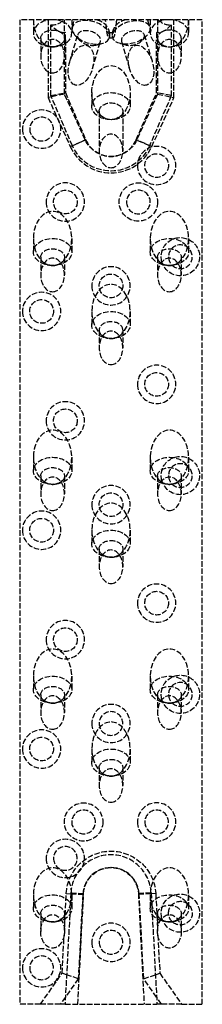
# Model space of a CAD drawing. Header units: millimetres. Extents: x -25 to 25, y -270 to 0.
import ezdxf

# ---------------------------------------------------------------- set-up
doc = ezdxf.new("R2010")
doc.units = ezdxf.units.MM
doc.header["$LTSCALE"] = 10
doc.linetypes.add('ALLCAD_Strich', pattern=[0.2, 0.15, -0.05])
doc.layers.add('BESCH_KONT_sich_schn_ansi_2d', color=40, linetype='Continuous')

msp = doc.modelspace()

# ---------------------------------------------------------------- linework, layer by layer
at = {"layer": 'BESCH_KONT_sich_schn_ansi_2d', "linetype": 'ALLCAD_Strich', "extrusion": (0, 1, -2e-16)}
for p, q in [((24.99999999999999, -5.68e-14), (-25.00000000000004, 0)), ((-25.00000000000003, 0), (-25.00000000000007, -270.0000000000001)), ((-17.25000000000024, 0), (-17.25000000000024, -21.37610492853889)), ((-12.75000000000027, -5.126524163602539), (-12.75000000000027, 0)), ((-10.56097716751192, -1.976599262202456), (-9.97548179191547, 6.2e-15)), ((12.74999999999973, 0), (12.74999999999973, -5.126524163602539)), ((17.24999999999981, -21.37610492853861), (17.24999999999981, 0)), ((-21.25000000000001, -2.98e-14), (-21.25000000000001, -3.712310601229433)), ((-16.50000000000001, -20.82842712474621), (-16.50000000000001, -1.39087274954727)), ((-10.75000000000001, -8e-15), (-10.75000000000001, -3.712310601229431)), ((-0.0098449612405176, -0.0071317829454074), (-0.0098449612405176, -0.0044961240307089)), ((-0.0081395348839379, -0.0044961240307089), (-0.0081395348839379, -0.0071317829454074)), ((-0.0071317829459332, -0.0017829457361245), (-0.0063565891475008, -0.0017829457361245)), ((-0.0063565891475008, -0.0098449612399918), (-0.0071317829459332, -0.0098449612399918)), ((-0.0065116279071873, -0.0033333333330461), (-0.0069767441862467, -0.0033333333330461)), ((-0.0069767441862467, -0.008294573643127), (-0.0065116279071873, -0.008294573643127)), ((-0.0053488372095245, -0.0071317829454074), (-0.0053488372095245, -0.0044961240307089)), ((-0.0036434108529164, -0.0044961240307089), (-0.0036434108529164, -0.0071317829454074)), ((-0.0027131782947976, -0.0019379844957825), (0.0010077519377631, -0.0019379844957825)), ((-0.0027131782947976, -0.0096899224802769), (-0.0027131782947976, -0.0019379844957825)), ((-0.0010077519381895, -0.0096899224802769), (-0.0027131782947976, -0.0096899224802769)), ((-0.0010077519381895, -0.0070542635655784), (-0.0010077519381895, -0.0096899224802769)), ((0.0010077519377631, -0.0070542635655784), (-0.0010077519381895, -0.0070542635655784)), ((-0.0009871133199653, -0.0034883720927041), (-0.0009871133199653, -0.0056589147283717)), ((0.0005632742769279, -0.0034883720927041), (-0.0009871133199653, -0.0034883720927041)), ((-0.0009871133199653, -0.0056589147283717), (0.0005632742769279, -0.0056589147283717)), ((0.0014935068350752, -0.004728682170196), (0.0014935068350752, -0.004418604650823)), ((0.0031782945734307, -0.00410852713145), (0.0031782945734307, -0.0048837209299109)), ((0.0039534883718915, -0.0071317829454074), (0.0039534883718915, -0.0044961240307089)), ((0.0056589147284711, -0.0044961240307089), (0.0056589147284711, -0.0071317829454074)), ((0.0066666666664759, -0.0017829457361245), (0.0074418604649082, -0.0017829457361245)), ((0.0074418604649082, -0.0098449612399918), (0.0066666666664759, -0.0098449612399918)), ((0.0072868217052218, -0.0033333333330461), (0.0068217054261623, -0.0033333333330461)), ((0.0068217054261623, -0.008294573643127), (0.0072868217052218, -0.008294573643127)), ((0.0084496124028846, -0.0071317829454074), (0.0084496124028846, -0.0044961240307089)), ((0.0101550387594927, -0.0044961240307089), (0.0101550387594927, -0.0071317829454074)), ((9.975481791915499, -6.31e-14), (10.56097716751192, -1.976599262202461)), ((10.74999999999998, -4.88e-14), (10.74999999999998, -3.712310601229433)), ((16.49999999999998, -1.390872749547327), (16.49999999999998, -20.82842712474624)), ((21.24999999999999, -5.55e-14), (21.24999999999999, -3.712310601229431)), ((24.99999999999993, -270.0000000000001), (24.99999999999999, -5.68e-14)), ((-19.25000000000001, -5.126524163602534), (-19.25000000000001, -10.00000000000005)), ((-12.75000000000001, -5.126524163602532), (-12.75000000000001, -10.00000000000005)), ((-12.50000000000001, -5.533985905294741), (-12.50000000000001, -3.533985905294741)), ((-11.31883282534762, -11.57695012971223), (-9.108641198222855, -4.115468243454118)), ((-8.587946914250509, -5.631038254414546), (-9.719855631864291, -4.424827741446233)), ((-0.5644394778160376, -4.945268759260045), (0.5644394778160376, -4.945268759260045)), ((-0.4933699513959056, -4.958760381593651), (-0.4486172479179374, -4.807677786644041)), ((0.4485816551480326, -4.80755762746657), (0.4933699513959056, -4.958760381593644)), ((8.587946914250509, -5.631038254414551), (9.719855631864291, -4.424827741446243)), ((9.108641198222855, -4.11546824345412), (11.31883282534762, -11.57695012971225)), ((12.49999999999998, -3.533985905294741), (12.49999999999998, -5.533985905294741)), ((12.74999999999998, -5.126524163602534), (12.75000000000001, -10.00000000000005)), ((19.24999999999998, -5.126524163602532), (19.24999999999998, -10.00000000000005)), ((-12.50000000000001, -5.533985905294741), (-12.50000000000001, -20.00000000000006)), ((-5.086504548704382, -13.42304987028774), (-2.876312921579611, -5.961567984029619)), ((-4.138442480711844, -6.949041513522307), (-2.532194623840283, -6.553909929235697)), ((4.138442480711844, -6.949041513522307), (2.532194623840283, -6.553909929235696)), ((2.876312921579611, -5.961567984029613), (5.086504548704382, -13.42304987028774)), ((12.49999999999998, -20.00000000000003), (12.49999999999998, -5.533985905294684)), ((-12.75000000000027, -20.40317049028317), (-12.75000000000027, -10.00000000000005)), ((12.74999999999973, -10.00000000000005), (12.74999999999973, -20.4031704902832)), ((-12.75000000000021, -20.40317049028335), (-17.25000000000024, -21.37610492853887)), ((-17.25000000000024, -21.37610492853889), (-11.15587484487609, -34.8105292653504)), ((-16.50000000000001, -20.82842712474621), (-12.50000000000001, -20.00000000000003)), ((-10.55403159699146, -34.56753949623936), (-16.50000000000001, -20.82842712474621)), ((-7.057798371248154, -32.9515593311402), (-12.75000000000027, -20.40317049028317)), ((-12.50000000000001, -20.00000000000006), (-6.883064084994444, -32.97883010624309)), ((-5.250000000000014, -20.00000000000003), (-5.250000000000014, -23.71231060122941)), ((5.249999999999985, -20.00000000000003), (5.249999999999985, -23.71231060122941)), ((6.883064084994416, -32.97883010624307), (12.49999999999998, -20)), ((12.74999999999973, -20.40317049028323), (7.057798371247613, -32.9515593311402)), ((16.49999999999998, -20.82842712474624), (10.55403159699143, -34.56753949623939)), ((11.15587484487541, -34.81052926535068), (17.24999999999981, -21.37610492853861)), ((16.49999999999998, -20.82842712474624), (12.49999999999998, -20.00000000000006)), ((12.74999999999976, -20.40317049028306), (17.24999999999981, -21.37610492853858)), ((-3.250000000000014, -25.1265241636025), (-3.250000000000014, -36.00000000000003)), ((3.249999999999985, -25.1265241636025), (3.249999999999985, -36.00000000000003)), ((-11.15587484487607, -34.81052926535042), (-7.057798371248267, -32.95155933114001)), ((-6.883064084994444, -32.97883010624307), (-10.55403159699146, -34.56753949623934)), ((10.55403159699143, -34.56753949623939), (6.883064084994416, -32.97883010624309)), ((11.15587484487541, -34.81052926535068), (7.057798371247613, -32.95155933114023)), ((-21.25000000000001, -60.00000000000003), (-21.25000000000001, -63.71231060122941)), ((-10.75000000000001, -60.00000000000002), (-10.75000000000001, -63.71231060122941)), ((10.74999999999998, -60.00000000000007), (10.74999999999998, -63.71231060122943)), ((21.24999999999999, -60.00000000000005), (21.24999999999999, -63.71231060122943)), ((-19.25000000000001, -65.1265241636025), (-19.25000000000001, -70.00000000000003)), ((-12.75000000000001, -65.12652416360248), (-12.75000000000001, -70.00000000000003)), ((12.74999999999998, -65.12652416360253), (12.74999999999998, -70.00000000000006)), ((19.24999999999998, -65.12652416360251), (19.24999999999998, -70.00000000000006)), ((-5.250000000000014, -80.00000000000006), (-5.250000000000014, -83.7123106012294)), ((5.249999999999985, -80.00000000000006), (5.249999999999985, -83.7123106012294)), ((-3.250000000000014, -85.1265241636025), (-3.250000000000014, -90.00000000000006)), ((3.249999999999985, -85.1265241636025), (3.249999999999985, -90.00000000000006)), ((-21.25000000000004, -120), (-21.25000000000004, -123.7123106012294)), ((-10.75000000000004, -120), (-10.75000000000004, -123.7123106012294)), ((10.74999999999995, -120), (10.74999999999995, -123.7123106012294)), ((21.24999999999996, -120), (21.24999999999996, -123.7123106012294)), ((-19.25000000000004, -125.1265241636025), (-19.25000000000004, -130)), ((-12.75000000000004, -125.1265241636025), (-12.75000000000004, -130)), ((12.74999999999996, -125.1265241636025), (12.74999999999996, -130)), ((19.24999999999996, -125.1265241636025), (19.24999999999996, -130)), ((-5.250000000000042, -140), (-5.250000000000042, -143.7123106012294)), ((5.249999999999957, -140), (5.249999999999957, -143.7123106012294)), ((-3.250000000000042, -145.1265241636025), (-3.250000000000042, -150)), ((3.249999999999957, -145.1265241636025), (3.249999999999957, -150)), ((-21.25000000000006, -180), (-21.25000000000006, -183.7123106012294)), ((-10.75000000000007, -180), (-10.75000000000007, -183.7123106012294)), ((10.74999999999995, -180), (10.74999999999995, -183.7123106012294)), ((21.24999999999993, -180), (21.24999999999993, -183.7123106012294)), ((-19.25000000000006, -185.1265241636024), (-19.25000000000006, -190)), ((-12.75000000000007, -185.1265241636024), (-12.75000000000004, -190)), ((12.74999999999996, -185.1265241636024), (12.74999999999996, -190)), ((19.24999999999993, -185.1265241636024), (19.24999999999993, -190)), ((-5.250000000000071, -200), (-5.250000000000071, -203.7123106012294)), ((5.249999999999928, -200), (5.249999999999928, -203.7123106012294)), ((-3.250000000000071, -205.1265241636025), (-3.250000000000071, -210)), ((3.249999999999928, -205.1265241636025), (3.249999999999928, -210)), ((-21.25000000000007, -240), (-21.25000000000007, -243.7123106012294)), ((-12.75944062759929, -249.6499287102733), (-12.23321180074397, -239.6088845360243)), ((-10.98492488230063, -239.4243044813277), (-12.58732918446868, -270)), ((-12.23321180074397, -239.6088845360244), (-10.99799094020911, -239.6736197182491)), ((-10.99799094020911, -239.6736197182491), (-7.739378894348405, -239.8443963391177)), ((-10.9849248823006, -239.4243044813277), (-7.489721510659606, -239.607480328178)), ((-10.75000000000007, -240), (-10.75000000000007, -243.7123106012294)), ((-9.082525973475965, -270), (-7.489721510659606, -239.607480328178)), ((-7.739378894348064, -239.8443963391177), (-8.952912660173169, -263.0000000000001)), ((10.9849248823, -239.4243044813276), (7.489721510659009, -239.6074803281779)), ((7.489721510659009, -239.6074803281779), (9.08252597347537, -270)), ((10.99799094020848, -239.6736197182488), (7.739378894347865, -239.8443963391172)), ((8.952912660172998, -263.0000000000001), (7.739378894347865, -239.8443963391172)), ((10.74999999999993, -240), (10.74999999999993, -243.7123106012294)), ((10.9849248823, -239.4243044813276), (12.58732918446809, -270)), ((12.23321180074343, -239.6088845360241), (10.99799094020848, -239.6736197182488)), ((12.23321180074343, -239.6088845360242), (12.75944062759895, -249.649928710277)), ((21.24999999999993, -240), (21.24999999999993, -243.7123106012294)), ((-19.25000000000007, -245.1265241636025), (-19.25000000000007, -250)), ((-12.75000000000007, -245.1265241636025), (-12.75000000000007, -249.9736310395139)), ((12.74999999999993, -245.1265241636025), (12.74999999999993, -249.9736310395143)), ((19.24999999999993, -245.1265241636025), (19.24999999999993, -250)), ((-13.37921364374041, -261.4759023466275), (-12.83134035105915, -251.021857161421)), ((12.83134035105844, -251.0218571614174), (13.37921364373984, -261.4759023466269)), ((-19.34785107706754, -270.0000000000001), (-13.37921364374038, -261.4759023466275)), ((-12.16255529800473, -261.8948314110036), (-13.37921364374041, -261.4759023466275)), ((-8.95291266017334, -263.0000000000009), (-12.16255529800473, -261.8948314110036)), ((8.95291266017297, -263.0000000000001), (12.16255529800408, -261.894831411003)), ((12.16255529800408, -261.894831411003), (13.37921364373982, -261.4759023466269)), ((13.37921364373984, -261.4759023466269), (19.34785107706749, -270.0000000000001)), ((-8.952912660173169, -263.0000000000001), (-12.48482442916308, -268.044092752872)), ((12.48482442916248, -268.0440927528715), (8.952912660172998, -263.0000000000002)), ((-19.34785107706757, -270.0000000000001), (-25.00000000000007, -270.0000000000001)), ((-13.85436542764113, -270.0000000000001), (-19.34785107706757, -270.0000000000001)), ((-12.48482442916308, -268.044092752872), (-13.85436542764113, -270)), ((-12.58732918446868, -270), (-13.85436542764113, -270)), ((-12.58732918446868, -270), (12.58732918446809, -270)), ((13.85436542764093, -270.0000000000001), (12.48482442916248, -268.0440927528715)), ((13.85436542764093, -270), (12.58732918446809, -270)), ((19.34785107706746, -270.0000000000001), (13.8543654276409, -270.0000000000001)), ((19.34785107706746, -270.0000000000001), (24.99999999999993, -270.0000000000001))]:
    msp.add_line(p, q, dxfattribs=at)
at = {"layer": 'BESCH_KONT_sich_schn_ansi_2d', "linetype": 'ALLCAD_Strich', "extrusion": (0, -2e-16, -1)}
for centre, radius in [((19.00000000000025, -30), 5.25), ((19.00000000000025, -30), 3.25), ((-12.49999999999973, -40.00000000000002), 5.25), ((12.50000000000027, -50.00000000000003), 5.25), ((-7.499999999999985, -50.00000000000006), 3.25), ((2.7e-13, -73), 5.25), ((19.00000000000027, -80.00000000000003), 5.25), ((-12.49999999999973, -100), 5.25), ((12.50000000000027, -110), 5.25), ((2.984e-13, -133), 5.25), ((19.00000000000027, -140), 5.25), ((-12.4999999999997, -160), 5.25), ((12.5000000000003, -170), 5.25), ((2.984e-13, -193), 5.25), ((2.984e-13, -193), 3.25), ((19.0000000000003, -200), 5.25), ((-12.4999999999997, -220), 5.25), ((7.500000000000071, -220.0000000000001), 3.25), ((-12.4999999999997, -220), 3.25), ((12.5000000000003, -230), 5.25), ((12.5000000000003, -230), 3.25), ((2.984e-13, -253), 5.25), ((2.984e-13, -253), 3.25), ((19.0000000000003, -260), 5.25), ((19.0000000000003, -260), 3.25)]:
    msp.add_circle(centre, radius, dxfattribs=at)
at = {"layer": 'BESCH_KONT_sich_schn_ansi_2d', "linetype": 'ALLCAD_Strich'}
for centre, radius in [((12.49999999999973, -40.00000000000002), 3.25), ((7.499999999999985, -50.00000000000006), 5.25), ((-12.50000000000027, -50.00000000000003), 3.25), ((-2.7e-13, -73), 3.25), ((-19.00000000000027, -80.00000000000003), 3.25), ((12.49999999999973, -100), 3.25), ((-12.50000000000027, -110), 3.25), ((-2.984e-13, -133), 3.25), ((-19.00000000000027, -140), 3.25), ((12.4999999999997, -160), 3.25), ((-12.5000000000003, -170), 3.25), ((-19.0000000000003, -200), 3.25), ((-7.500000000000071, -220.0000000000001), 5.25)]:
    msp.add_circle(centre, radius, dxfattribs=at)
at = {"layer": 'BESCH_KONT_sich_schn_ansi_2d', "linetype": 'ALLCAD_Strich', "extrusion": (0, -2e-16, -1)}
for centre, radius, start, end in [((0.0071317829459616, -0.004496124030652), 0.0027131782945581, 0, 90.00000000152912), ((0.0071317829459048, -0.0071317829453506), 0.0027131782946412, 270.0000000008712, 359.9999999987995), ((0.0063565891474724, -0.004496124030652), 0.0027131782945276, 89.99999999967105, 180.0000000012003), ((0.0063565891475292, -0.0071317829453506), 0.0027131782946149, 180.0000000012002, 269.9999999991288), ((-0.0010077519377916, -0.0041085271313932), 0.0021705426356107, 89.99999999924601, 180.0000000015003), ((-0.0010077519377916, -0.0048837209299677), 0.0021705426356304, 179.9999999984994, 270.000000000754), ((-0.0066666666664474, -0.004496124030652), 0.0027131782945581, 0, 90.00000000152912), ((-0.0066666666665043, -0.0071317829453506), 0.0027131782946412, 270, 359.9999999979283), ((-0.0074418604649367, -0.004496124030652), 0.0027131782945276, 89.99999999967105, 180.0000000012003), ((-0.0074418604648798, -0.0071317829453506), 0.0027131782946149, 180.0000000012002, 269.9999999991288), ((1.42e-14, -30.00000000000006), 11.49999999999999, 203.4018390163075, 336.5981609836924), ((2.7e-13, -29.74999999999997), 7.750000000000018, 204.4000000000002, 335.5999999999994), ((-18.99999999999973, -65.00000000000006), 5.249999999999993, 344.1494507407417, 180), ((-19.00000000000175, -64.9999999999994), 5.2500000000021, 338.4166798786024, 344.149450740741), ((-18.99999999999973, -65.00000000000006), 5.250000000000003, 180, 338.4166798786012), ((-18.99999999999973, -125), 5.25, 344.1494507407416, 180), ((-18.99999999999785, -125.0000000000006), 5.249999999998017, 338.4166798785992, 344.1494507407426), ((-18.99999999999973, -125), 5.249999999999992, 179.9999999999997, 338.4166798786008), ((-18.9999999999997, -185), 5.250000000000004, 344.1494507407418, 180), ((-18.9999999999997, -185), 5.25, 180, 338.4166798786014), ((-18.99999999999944, -185), 5.249999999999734, 338.4166798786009, 344.1494507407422), ((2.416e-13, -240.2500000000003), 12.25000000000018, 2.999999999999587, 176.9999999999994), ((2.984e-13, -240), 7.5, 2.999999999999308, 176.9999999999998), ((-18.9999999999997, -245), 5.25, 344.1494507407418, 180), ((-18.9999999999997, -245), 3.25, 0, 313.7445763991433), ((-18.9999999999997, -245), 5.25, 180, 338.4166798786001), ((-19.00000000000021, -245), 3.250000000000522, 352.6694148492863, 359.9999999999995), ((-18.99999999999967, -245), 3.249999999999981, 313.7445763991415, 352.6694148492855), ((-19.0000000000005, -244.9999999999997), 5.250000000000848, 338.4166798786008, 344.1494507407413)]:
    msp.add_arc(centre, radius, start, end, dxfattribs=at)
at = {"layer": 'BESCH_KONT_sich_schn_ansi_2d', "linetype": 'ALLCAD_Strich'}
for centre, radius, start, end in [((-0.0069767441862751, -0.0044961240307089), 0.0011627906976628, 89.999999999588, 180), ((-0.0069767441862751, -0.0071317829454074), 0.0011627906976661, 180, 270.000000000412), ((-0.0065116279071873, -0.0044961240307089), 0.0011627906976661, 0, 90.000000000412), ((-0.0065116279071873, -0.0071317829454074), 0.0011627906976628, 270, 4.119963e-10), ((0.0005632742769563, -0.004418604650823), 0.0009302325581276, 0, 90.0000000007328), ((0.0005632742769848, -0.004728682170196), 0.0009302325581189, 270, 2.4827919e-09), ((0.0068217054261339, -0.0044961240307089), 0.0011627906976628, 89.999999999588, 180), ((0.0068217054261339, -0.0071317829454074), 0.0011627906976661, 180, 270.000000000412), ((0.0072868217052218, -0.0044961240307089), 0.0011627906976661, 0, 90.000000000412), ((0.0072868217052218, -0.0071317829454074), 0.0011627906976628, 269.999999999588, 0), ((-2.7e-13, -29.74999999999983), 12.25000000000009, 204.3999999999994, 335.5999999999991), ((-1.42e-14, -30.00000000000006), 7.500000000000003, 203.4018390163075, 336.5981609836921), ((18.99999999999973, -65.00000000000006), 3.249999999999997, 226.2554236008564, 180), ((19.00000000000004, -65.00000000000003), 3.250000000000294, 180.0000000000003, 187.3305851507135), ((18.99999999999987, -65), 3.250000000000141, 187.3305851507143, 226.2554236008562), ((18.9999999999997, -125), 3.250000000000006, 226.2554236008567, 180.0000000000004), ((19.00000000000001, -125), 3.250000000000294, 180.0000000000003, 187.3305851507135), ((18.99999999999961, -125), 3.249999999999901, 187.3305851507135, 226.2554236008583), ((18.9999999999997, -185), 3.25, 226.2554236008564, 180), ((18.99999999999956, -185), 3.249999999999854, 180, 187.330585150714), ((18.99999999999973, -185), 3.250000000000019, 187.3305851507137, 226.2554236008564), ((-2.984e-13, -240.0000000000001), 11, 3.000000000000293, 177), ((-9.95e-14, -240.2500000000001), 7.749999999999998, 2.999999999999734, 177.0000000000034)]:
    msp.add_arc(centre, radius, start, end, dxfattribs=at)
for centre, major_axis, ratio, start_param, end_param in [((-16.00000000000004, -3.712310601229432), (-5.250000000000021, 3.38e-14), 0.7071067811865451, -1.570796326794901, 1.570796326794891), ((-16.00000000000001, -5.68e-14), (2.2e-15, 7.424621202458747), 0.7071067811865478, 1.57079632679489, 2.696110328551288), ((-16.00000000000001, 5.999999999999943), (2.2e-15, 7.424621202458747), 0.7071067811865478, 3.046209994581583, 3.771432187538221), ((-15.99999999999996, -3.712310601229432), (5.250000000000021, -2.63e-14), 0.7071067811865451, -1.5707963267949, 1.570796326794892), ((5.527173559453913, -3.467679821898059), (-5.033803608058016, -1.491080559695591), 0.5735764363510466, -6.759892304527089, -0.4767069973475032), ((15.99999999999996, -3.712310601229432), (-5.250000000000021, 3.25e-14), 0.7071067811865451, -1.570796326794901, 1.570796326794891), ((15.99999999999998, -5.126524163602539), (3.249999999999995, 1.98e-14), 0.7071067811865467, -0.785085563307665, 3.141592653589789), ((15.99999999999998, 5.999999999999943), (2.2e-15, 7.424621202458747), 0.7071067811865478, 2.511753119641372, 3.236975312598), ((16.00000000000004, -3.712310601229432), (5.250000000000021, -2.5e-14), 0.7071067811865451, -1.5707963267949, 1.570796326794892), ((15.99999999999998, -5.68e-14), (2.2e-15, 7.424621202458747), 0.7071067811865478, -2.696110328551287, -1.570796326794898), ((16.0000000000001, -5.126524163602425), (-3.250000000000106, -1.137e-13), 0.7071067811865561, 1.24e-14, 0.7850855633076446), ((-16.00000000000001, -5.68e-14), (2.2e-15, 7.424621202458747), 0.7071067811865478, 2.696110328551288, 3.141592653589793), ((-16.00000000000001, -5.68e-14), (2.2e-15, 7.424621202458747), 0.7071067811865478, -3.141592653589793, -2.696110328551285), ((-16.00000000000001, -5.68e-14), (2.2e-15, 7.424621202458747), 0.7071067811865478, -2.696110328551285, -2.411864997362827), ((-8.20266868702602, -12.5), (1.609288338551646, 5.43286638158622), 0.5735764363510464, -3.141592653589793, 3.141592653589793), ((8.20266868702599, -12.5), (-1.609288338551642, 5.43286638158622), 0.5735764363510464, -3.141592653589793, 3.141592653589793), ((15.99999999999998, -5.68e-14), (2.2e-15, 7.424621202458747), 0.7071067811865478, 2.411864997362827, 2.696110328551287), ((15.99999999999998, -5.126524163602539), (3.249999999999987, 2.267e-13), 0.7071067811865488, -2.356507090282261, -0.7850855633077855), ((15.99999999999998, -5.68e-14), (2.2e-15, 7.424621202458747), 0.7071067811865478, 2.696110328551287, 3.141592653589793), ((15.99999999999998, -5.68e-14), (2.2e-15, 7.424621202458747), 0.7071067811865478, -3.141592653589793, -2.696110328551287), ((-1.42e-14, -20.00000000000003), (2.2e-15, 7.424621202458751), 0.7071067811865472, -3.141592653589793, 3.141592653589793), ((-1.42e-14, -23.71231060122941), (5.25, -1.6e-15), 0.7071067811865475, -1.570796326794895, 4.71238898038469), ((-1.42e-14, -25.12652416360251), (3.25, -1e-15), 0.7071067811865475, -3.141592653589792, 3.141592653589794), ((-16.00000000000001, -60.00000000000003), (2.2e-15, 7.424621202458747), 0.7071067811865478, -2.696110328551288, 2.696110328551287), ((15.99999999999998, -60.00000000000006), (2.2e-15, 7.424621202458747), 0.7071067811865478, -2.696110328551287, 2.696110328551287), ((-16.00000000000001, -63.71231060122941), (5.25, -1.6e-15), 0.7071067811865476, -1.570796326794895, 4.71238898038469), ((15.99999999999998, -63.71231060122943), (5.25, -1.6e-15), 0.7071067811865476, -1.570796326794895, 4.71238898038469), ((-16.00000000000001, -60.00000000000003), (2.2e-15, 7.424621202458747), 0.7071067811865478, 2.696110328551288, 3.141592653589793), ((-16.00000000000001, -60.00000000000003), (2.2e-15, 7.424621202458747), 0.7071067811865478, -3.141592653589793, -2.696110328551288), ((15.99999999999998, -60.00000000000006), (2.2e-15, 7.424621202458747), 0.7071067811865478, 2.696110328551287, 3.141592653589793), ((15.99999999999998, -60.00000000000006), (2.2e-15, 7.424621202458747), 0.7071067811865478, -3.141592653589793, -2.696110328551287), ((-1.42e-14, -80.00000000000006), (2.2e-15, 7.424621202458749), 0.7071067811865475, -2.696110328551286, 2.69611032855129), ((-1.42e-14, -83.7123106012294), (5.25, -1.6e-15), 0.7071067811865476, -1.570796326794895, 4.71238898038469), ((-1.42e-14, -85.12652416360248), (3.249999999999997, -2e-15), 0.7071067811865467, -0.785085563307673, 3.141592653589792), ((-4.26e-14, -85.12652416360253), (-3.249999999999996, 2.84e-14), 0.7071067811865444, -6.2e-15, 0.7850855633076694), ((-1.42e-14, -85.12652416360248), (3.250000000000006, 2.34e-13), 0.7071067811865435, -2.356507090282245, -0.7850855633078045), ((-1.42e-14, -80.00000000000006), (2.2e-15, 7.424621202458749), 0.7071067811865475, 2.69611032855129, 3.141592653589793), ((-1.42e-14, -80.00000000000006), (2.2e-15, 7.424621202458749), 0.7071067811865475, -3.141592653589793, -2.696110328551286), ((-16.00000000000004, -120), (2.2e-15, 7.424621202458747), 0.7071067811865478, -2.696110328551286, 2.696110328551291), ((15.99999999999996, -120), (2.2e-15, 7.424621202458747), 0.7071067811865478, -2.696110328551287, 2.696110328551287), ((-16.00000000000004, -123.7123106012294), (5.25, -1.6e-15), 0.7071067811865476, -1.570796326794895, 4.71238898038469), ((15.99999999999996, -123.7123106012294), (5.25, -1.6e-15), 0.7071067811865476, -1.570796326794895, 4.71238898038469), ((-16.00000000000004, -120), (2.2e-15, 7.424621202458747), 0.7071067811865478, 2.696110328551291, 3.141592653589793), ((-16.00000000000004, -120), (2.2e-15, 7.424621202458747), 0.7071067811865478, -3.141592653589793, -2.696110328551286), ((15.99999999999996, -120), (2.2e-15, 7.424621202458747), 0.7071067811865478, 2.696110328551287, 3.141592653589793), ((15.99999999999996, -120), (2.2e-15, 7.424621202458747), 0.7071067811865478, -3.141592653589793, -2.696110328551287), ((-4.26e-14, -140), (2.2e-15, 7.424621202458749), 0.7071067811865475, -2.696110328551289, 2.696110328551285), ((-4.26e-14, -143.7123106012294), (5.25, -1.6e-15), 0.7071067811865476, -1.570796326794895, 4.71238898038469), ((-4.26e-14, -140), (2.2e-15, 7.424621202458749), 0.7071067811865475, 2.696110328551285, 3.141592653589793), ((-4.26e-14, -140), (2.2e-15, 7.424621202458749), 0.7071067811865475, -3.141592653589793, -2.696110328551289), ((-16.00000000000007, -180), (2.2e-15, 7.424621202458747), 0.7071067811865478, -2.696110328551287, 2.696110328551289), ((15.99999999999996, -180), (2.2e-15, 7.424621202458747), 0.7071067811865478, -2.696110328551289, 2.696110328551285), ((-16.00000000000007, -183.7123106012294), (5.25, -1.6e-15), 0.7071067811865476, -1.570796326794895, 4.71238898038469), ((15.99999999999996, -183.7123106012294), (5.25, -1.6e-15), 0.7071067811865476, -1.570796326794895, 4.71238898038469), ((-16.00000000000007, -180), (2.2e-15, 7.424621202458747), 0.7071067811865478, 2.69611032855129, 3.141592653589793), ((-16.00000000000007, -180), (2.2e-15, 7.424621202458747), 0.7071067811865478, -3.141592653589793, -2.696110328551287), ((15.99999999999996, -180), (2.2e-15, 7.424621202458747), 0.7071067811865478, 2.696110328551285, 3.141592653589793), ((15.99999999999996, -180), (2.2e-15, 7.424621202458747), 0.7071067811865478, -3.141592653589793, -2.696110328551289), ((-7.11e-14, -200), (2.2e-15, 7.424621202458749), 0.7071067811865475, -2.696110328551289, 2.696110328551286), ((-7.11e-14, -203.7123106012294), (5.25, -1.6e-15), 0.7071067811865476, -1.570796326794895, 4.71238898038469), ((-7.11e-14, -200), (2.2e-15, 7.424621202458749), 0.7071067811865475, 2.696110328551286, 3.141592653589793), ((-7.11e-14, -200), (2.2e-15, 7.424621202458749), 0.7071067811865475, -3.141592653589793, -2.696110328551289), ((-16.00000000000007, -240), (2.2e-15, 7.424621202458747), 0.7071067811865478, -2.696110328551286, 2.69611032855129), ((15.99999999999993, -240), (2.2e-15, 7.424621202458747), 0.7071067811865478, -2.696110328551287, 2.696110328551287), ((-16.00000000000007, -243.7123106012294), (5.25, -1.6e-15), 0.7071067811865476, -1.570796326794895, 4.71238898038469), ((15.99999999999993, -243.7123106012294), (5.25, -1.6e-15), 0.7071067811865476, -1.570796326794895, 4.71238898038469), ((-16.00000000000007, -240), (2.2e-15, 7.424621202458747), 0.7071067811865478, 2.696110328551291, 3.141592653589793), ((-16.00000000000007, -240), (2.2e-15, 7.424621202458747), 0.7071067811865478, -3.141592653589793, -2.696110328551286), ((15.99999999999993, -240), (2.2e-15, 7.424621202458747), 0.7071067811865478, 2.696110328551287, 3.141592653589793), ((15.99999999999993, -240), (2.2e-15, 7.424621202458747), 0.7071067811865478, -3.141592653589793, -2.696110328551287)]:
    msp.add_ellipse(centre, major_axis=major_axis, ratio=ratio, start_param=start_param, end_param=end_param, dxfattribs=at)
at = {"layer": 'BESCH_KONT_sich_schn_ansi_2d', "linetype": 'ALLCAD_Strich', "extrusion": (0, -2e-16, -0.9999999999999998)}
for centre, major_axis, ratio, start_param, end_param in [((-16.00000000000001, -5.126524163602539), (-3.250000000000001, 0), 0.707106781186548, 8e-16, 3.926678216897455), ((-16.00000000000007, -253.0577658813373), (2.34026232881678, 5.251468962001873), 0.4294309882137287, 0.690638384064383, 0.9910780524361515)]:
    msp.add_ellipse(centre, major_axis=major_axis, ratio=ratio, start_param=start_param, end_param=end_param, dxfattribs=at)
at = {"layer": 'BESCH_KONT_sich_schn_ansi_2d', "linetype": 'ALLCAD_Strich', "extrusion": (0, -2e-16, -1)}
for centre, major_axis, ratio, start_param, end_param in [((-16.00000000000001, 5.499999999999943), (3.71231060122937, -8.962310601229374), 0.4142135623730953, 0.0556705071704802, 0.8807808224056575), ((-5.527173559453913, -3.467679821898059), (5.033803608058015, -1.491080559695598), 0.5735764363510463, -9.901484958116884, -3.618299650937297), ((15.99999999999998, 5.499999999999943), (3.712310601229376, 8.962310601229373), 0.4142135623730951, 2.260811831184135, 3.08592214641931), ((-15.9999999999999, -5.126524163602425), (-3.250000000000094, -1.799e-13), 0.7071067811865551, -0.7850855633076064, 2.9e-14), ((-5.992477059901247, -5.038518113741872), (3.116164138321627, -0.9230498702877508), 0.5735764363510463, -3.618299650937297, 2.664885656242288), ((5.992477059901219, -5.038518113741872), (3.116164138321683, 0.9230498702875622), 0.5735764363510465, -5.806478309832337, 0.476706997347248), ((-16.00000000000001, -10.00000000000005), (1.4e-15, 4.596194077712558), 0.7071067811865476, -3.141592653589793, 3.141592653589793), ((-16.00000000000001, -5.126524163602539), (-3.249999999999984, 2.334e-13), 0.7071067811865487, -2.356507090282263, -0.7850855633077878), ((15.99999999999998, -10.00000000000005), (1.4e-15, 4.596194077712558), 0.7071067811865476, -3.141592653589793, 3.141592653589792), ((-1.42e-14, -36.00000000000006), (1.4e-15, 4.596194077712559), 0.7071067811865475, -3.141592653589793, 3.141592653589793), ((-16.00000000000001, -65.12652416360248), (-3.25, 0), 0.7071067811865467, -1.8e-15, 3.926678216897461), ((15.99999999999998, -65.12652416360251), (-3.249999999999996, 0), 0.7071067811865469, -1.8e-15, 3.92667821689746), ((-16.00000000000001, -65.12652416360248), (-3.25000000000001, 1.35e-14), 0.7071067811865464, -0.7850855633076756, -5.1e-15), ((-16.00000000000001, -70.00000000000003), (1.4e-15, 4.596194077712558), 0.7071067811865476, -3.141592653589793, 3.141592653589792), ((-16.00000000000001, -65.12652416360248), (-3.25000000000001, 2.367e-13), 0.7071067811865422, -2.356507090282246, -0.7850855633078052), ((15.99999999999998, -65.12652416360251), (-3.250000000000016, 1.58e-14), 0.7071067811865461, -0.7850855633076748, -6.1e-15), ((15.99999999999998, -70.00000000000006), (1.4e-15, 4.596194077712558), 0.7071067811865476, -3.141592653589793, 3.141592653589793), ((15.99999999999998, -65.12652416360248), (-3.250000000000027, 2.545e-13), 0.7071067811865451, -2.356507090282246, -0.7850855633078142), ((-1.42e-14, -90.00000000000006), (1.4e-15, 4.596194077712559), 0.7071067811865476, -3.141592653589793, 3.141592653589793), ((-16.00000000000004, -125.1265241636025), (-3.25, 0), 0.7071067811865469, -1.8e-15, 3.92667821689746), ((15.99999999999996, -125.1265241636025), (-3.249999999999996, 0), 0.7071067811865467, -9e-16, 3.926678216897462), ((-16.00000000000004, -125.1265241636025), (-3.25000000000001, 1.35e-14), 0.7071067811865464, -0.7850855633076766, -6e-15), ((-16.00000000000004, -130), (1.4e-15, 4.596194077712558), 0.7071067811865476, -3.141592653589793, 3.141592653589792), ((-16.00000000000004, -125.1265241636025), (-3.250000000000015, 2.374e-13), 0.7071067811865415, -2.356507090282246, -0.7850855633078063), ((15.99999999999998, -125.1265241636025), (-3.250000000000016, 1.58e-14), 0.7071067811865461, -0.7850855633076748, -6.1e-15), ((15.99999999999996, -130), (1.4e-15, 4.596194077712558), 0.7071067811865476, -3.141592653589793, 3.141592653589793), ((15.99999999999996, -125.1265241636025), (-3.250000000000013, 2.32e-13), 0.7071067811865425, -2.356507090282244, -0.785085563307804), ((-4.26e-14, -145.1265241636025), (-3.250000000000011, 0), 0.7071067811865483, 8e-16, 3.926678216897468), ((-4.26e-14, -145.1265241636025), (-3.250000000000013, 8.2e-15), 0.7071067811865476, -0.7850855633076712, -3.4e-15), ((-4.26e-14, -150), (1.4e-15, 4.596194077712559), 0.7071067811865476, -3.141592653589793, 3.141592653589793), ((-4.26e-14, -145.1265241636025), (-3.249999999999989, 2.311e-13), 0.7071067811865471, -2.356507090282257, -0.7850855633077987), ((-16.00000000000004, -185.1265241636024), (-3.250000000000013, 0), 0.7071067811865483, 8e-16, 3.926678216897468), ((15.99999999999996, -185.1265241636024), (-3.250000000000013, 0), 0.7071067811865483, 0, 3.926678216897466), ((-16.00000000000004, -185.1265241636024), (-3.25000000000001, 1.35e-14), 0.7071067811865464, -0.7850855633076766, -6e-15), ((-16.00000000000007, -190), (1.4e-15, 4.596194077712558), 0.7071067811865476, -3.141592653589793, 3.141592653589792), ((15.99999999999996, -185.1265241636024), (-3.250000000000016, 1.58e-14), 0.7071067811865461, -0.7850855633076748, -6.1e-15), ((15.99999999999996, -190), (1.4e-15, 4.596194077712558), 0.7071067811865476, -3.141592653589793, 3.141592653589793), ((-16.00000000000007, -185.1265241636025), (-3.249999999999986, 2.334e-13), 0.7071067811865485, -2.356507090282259, -0.7850855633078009), ((15.99999999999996, -185.1265241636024), (-3.249999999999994, 2.376e-13), 0.7071067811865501, -2.356507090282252, -0.7850855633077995), ((-4.26e-14, -205.1265241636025), (-3.250000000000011, 0), 0.7071067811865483, 8e-16, 3.926678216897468), ((-4.26e-14, -205.1265241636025), (-3.250000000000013, 8.2e-15), 0.7071067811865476, -0.7850855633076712, -3.4e-15), ((-7.11e-14, -210), (1.4e-15, 4.596194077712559), 0.7071067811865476, -3.141592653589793, 3.141592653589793), ((-7.11e-14, -205.1265241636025), (-3.250000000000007, 2.389e-13), 0.7071067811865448, -2.356507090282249, -0.7850855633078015), ((-16.00000000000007, -245.1265241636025), (-3.250000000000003, 0), 0.7071067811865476, -9e-16, 3.926678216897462), ((15.99999999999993, -245.1265241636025), (-3.25, 0), 0.7071067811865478, -9e-16, 3.926678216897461), ((-16.00000000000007, -250), (1.4e-15, 4.596194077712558), 0.7071067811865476, 1.79499668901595, 7.777742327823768), ((-16.0000000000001, -245.1265241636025), (-3.249999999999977, -2e-16), 0.7071067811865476, -0.7850855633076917, -1.3e-15), ((15.99999999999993, -245.1265241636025), (-3.250000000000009, 9.3e-15), 0.7071067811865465, -0.785085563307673, -3.6e-15), ((15.99999999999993, -250), (1.4e-15, 4.596194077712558), 0.7071067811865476, -1.494557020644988, 4.488188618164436), ((-16.00000000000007, -245.1265241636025), (-3.25, 2.36e-13), 0.7071067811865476, -2.356507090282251, -0.7850855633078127), ((15.99999999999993, -245.1265241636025), (-3.249999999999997, 2.347e-13), 0.7071067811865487, -2.356507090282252, -0.785085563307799), ((15.99999999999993, -253.0577658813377), (2.34026232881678, -5.251468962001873), 0.4294309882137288, 2.150514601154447, 2.450954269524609)]:
    msp.add_ellipse(centre, major_axis=major_axis, ratio=ratio, start_param=start_param, end_param=end_param, dxfattribs=at)
at = {"layer": 'BESCH_KONT_sich_schn_ansi_2d', "linetype": 'ALLCAD_Strich'}
for points, knots in [([(-3.804787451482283, 0), (-3.373804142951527, -0.1195009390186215), (-2.966001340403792, -0.2894036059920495), (-2.591991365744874, -0.5063420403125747), (-2.170191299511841, -0.7510003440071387), (-1.799290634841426, -1.050874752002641), (-1.489232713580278, -1.395055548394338), (-1.200904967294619, -1.715114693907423), (-0.969650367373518, -2.068483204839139), (-0.7979445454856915, -2.443931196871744), (-0.6433660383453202, -2.781928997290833), (-0.5384480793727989, -3.134705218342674), (-0.4820427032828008, -3.494086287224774)], [0, 0, 0, 0, 0.136064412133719, 0.136064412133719, 0.136064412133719, 0.2895148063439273, 0.2895148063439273, 0.2895148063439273, 0.4322107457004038, 0.4322107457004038, 0.4322107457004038, 0.5606730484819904, 0.5606730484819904, 0.5606730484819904, 0.5606730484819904]), ([(-0.4820427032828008, -3.494086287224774), (-0.4518935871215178, -3.72574330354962), (-0.4033318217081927, -4.168734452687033), (-0.4058223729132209, -4.846674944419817), (-0.5873383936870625, -5.043905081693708), (-0.8164254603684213, -4.664623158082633), (-1.152672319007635, -3.482579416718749), (-1.364116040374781, -1.710448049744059), (-1.485113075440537, 0)], [-0.099254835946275, -0.099254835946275, -0.099254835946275, -0.099254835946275, -0.0323807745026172, 0.0344932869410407, 0.1682414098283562, 0.3019895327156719, 0.4357376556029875, 0.8369820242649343, 0.8369820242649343, 0.8369820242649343, 0.8369820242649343]), ([(1.485113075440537, 0), (1.364116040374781, -1.710448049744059), (1.152672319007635, -3.482579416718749), (0.8164254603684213, -4.664623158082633), (0.587338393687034, -5.043905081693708), (0.4058223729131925, -4.846674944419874), (0.4033318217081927, -4.168734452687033), (0.4518935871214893, -3.72574330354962), (0.4820427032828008, -3.494086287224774)], [-0.8369820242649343, -0.8369820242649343, -0.8369820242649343, -0.8369820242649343, -0.4357376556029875, -0.3019895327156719, -0.1682414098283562, -0.0344932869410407, 0.0323807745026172, 0.099254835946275, 0.099254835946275, 0.099254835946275, 0.099254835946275]), ([(0.4820427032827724, -3.494086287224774), (0.5275313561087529, -3.204260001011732), (0.604597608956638, -2.918562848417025), (0.7139671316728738, -2.641272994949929), (0.9035222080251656, -2.160684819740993), (1.187624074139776, -1.711723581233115), (1.561693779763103, -1.316596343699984), (1.794231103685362, -1.070968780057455), (2.058838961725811, -0.8490556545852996), (2.351840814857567, -0.6552085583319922), (2.787986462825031, -0.3666589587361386), (3.27854998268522, -0.1459125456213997), (3.804787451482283, -5.68e-14)], [0, 0, 0, 0, 0.1036939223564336, 0.1036939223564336, 0.1036939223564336, 0.2834122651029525, 0.2834122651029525, 0.2834122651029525, 0.3951326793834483, 0.3951326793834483, 0.3951326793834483, 0.5614332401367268, 0.5614332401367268, 0.5614332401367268, 0.5614332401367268])]:
    msp.add_open_spline(points, degree=3, knots=knots, dxfattribs=at)
msp.add_open_spline([(-0.4820427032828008, -3.494086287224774), (-0.1606809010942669, -3.494086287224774), (0.1606809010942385, -3.494086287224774), (0.4820427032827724, -3.494086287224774)], degree=3, dxfattribs=at)

doc.saveas('drawing.dxf')
